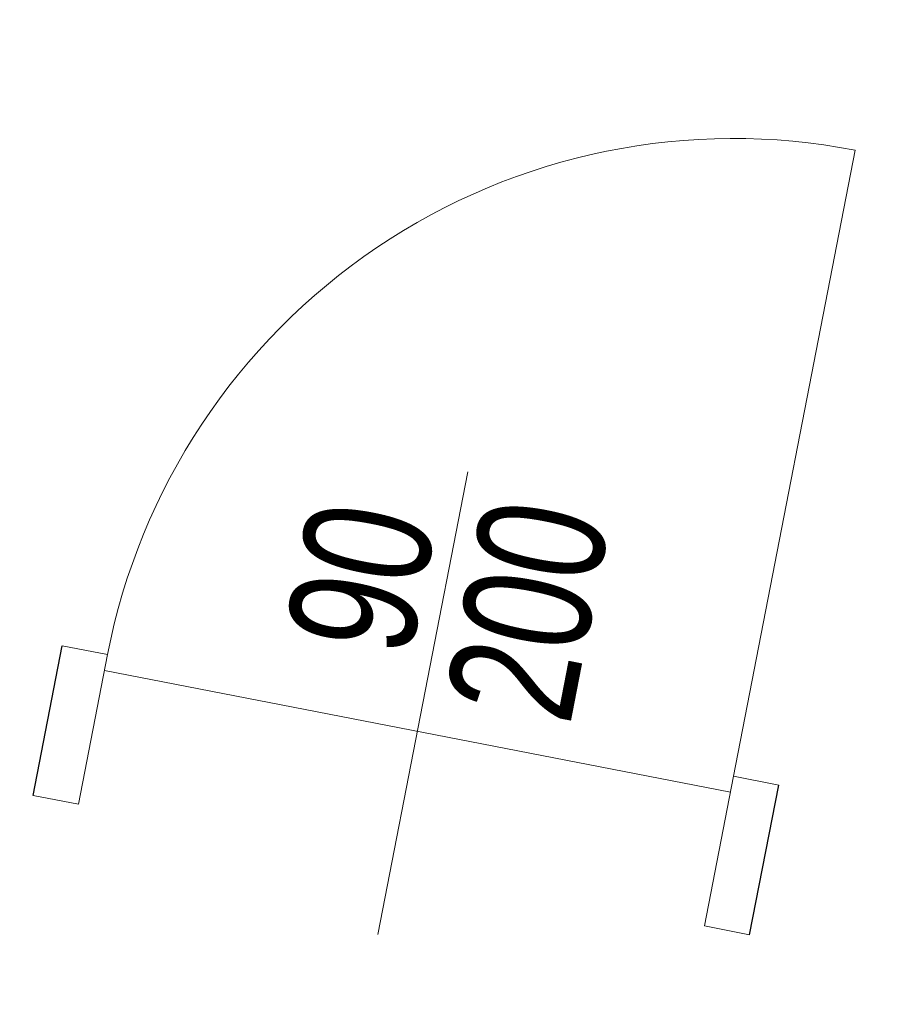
# Model space of a CAD drawing. Header units: centimetres. Extents: x 65 to 13411, y 3 to 13090.
# Tile 3 of 4: x 11974 to 12098, y 12951 to 13090. Entities that reach past the tile are written whole.
import ezdxf
from ezdxf.enums import TextEntityAlignment as Align

# ---------------------------------------------------------------- set-up
doc = ezdxf.new("R2010")
doc.units = ezdxf.units.CM
doc.header["$LTSCALE"] = 50
doc.header["$MEASUREMENT"] = 0
for name, color, linetype, lineweight in [('A-T', 6, 'Continuous', 9), ('A-ZW', 2, 'Continuous', 25), ('AT-T', 7, 'Continuous', 9)]:
    doc.layers.add(name, color=color, linetype=linetype, lineweight=lineweight)
doc.styles.add('NORM', font='norm.shx', dxfattribs={"width": 0.75})

# ---------------------------------------------------------------- blocks, each defined once
blk = doc.blocks.new('*U16')
for p, q in [((-51.5, -21.5), (-51.5, 0)), ((51.5, -21.5), (51.5, 0))]:
    blk.add_line(p, q)
at = {"layer": 'A-T'}
for p, q in [((45, 90), (45, 0)), ((0, -31.5), (0, 35)), ((-45, -2.3), (45, -2.3))]:
    blk.add_line(p, q, dxfattribs=at)
for points in [[(-45, 0), (-45, -21.5), (-51.5, -21.5), (-51.5, 0)], [(51.5, 0), (51.5, -21.5), (45, -21.5), (45, 0)]]:
    blk.add_lwpolyline(points, close=True, dxfattribs=at)
blk.add_arc((45, 0), 90, 90, 180, dxfattribs=at)
at = {"style": 'NORM', "width": 0.75, "flags": 1}
for tag, p in [('WANDSTAERKE', (0, -70.12)), ('TYP', (0, -95.38))]:
    blk.add_attdef(tag, text='', height=18, dxfattribs=at).set_placement(p, align=Align.MIDDLE_CENTER)
at = {"layer": 'AT-T', "style": 'NORM', "width": 0.75, "flags": 8}
for tag, p in [('TUERBREITE', (-12, 17.5)), ('TUERHOEHE', (12, 17.5))]:
    blk.add_attdef(tag, text='', height=18, rotation=90, dxfattribs=at).set_placement(p, align=Align.MIDDLE_CENTER)
blk.add_attdef('BRANDSCHUTZ', text='', height=18, dxfattribs=at).set_placement((0, -36.5), align=Align.MIDDLE_CENTER)

msp = doc.modelspace()

# ---------------------------------------------------------------- block references
at = {"layer": 'A-ZW'}
ref = msp.add_blockref('*U16', (12030.21, 12991.54), dxfattribs=dict(at, rotation=349.0000000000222))
ref.add_attrib('TUERBREITE', '90', dxfattribs={"layer": 'AT-T', "height": 18, "rotation": 79, "style": 'NORM', "width": 0.75, "flags": 8}).set_placement((12021.76, 13011), align=Align.MIDDLE_CENTER)
ref.add_attrib('TUERHOEHE', '200', dxfattribs={"layer": 'AT-T', "height": 18, "rotation": 79, "style": 'NORM', "width": 0.75, "flags": 8}).set_placement((12045.32, 13006.42), align=Align.MIDDLE_CENTER)

doc.saveas('drawing.dxf')
